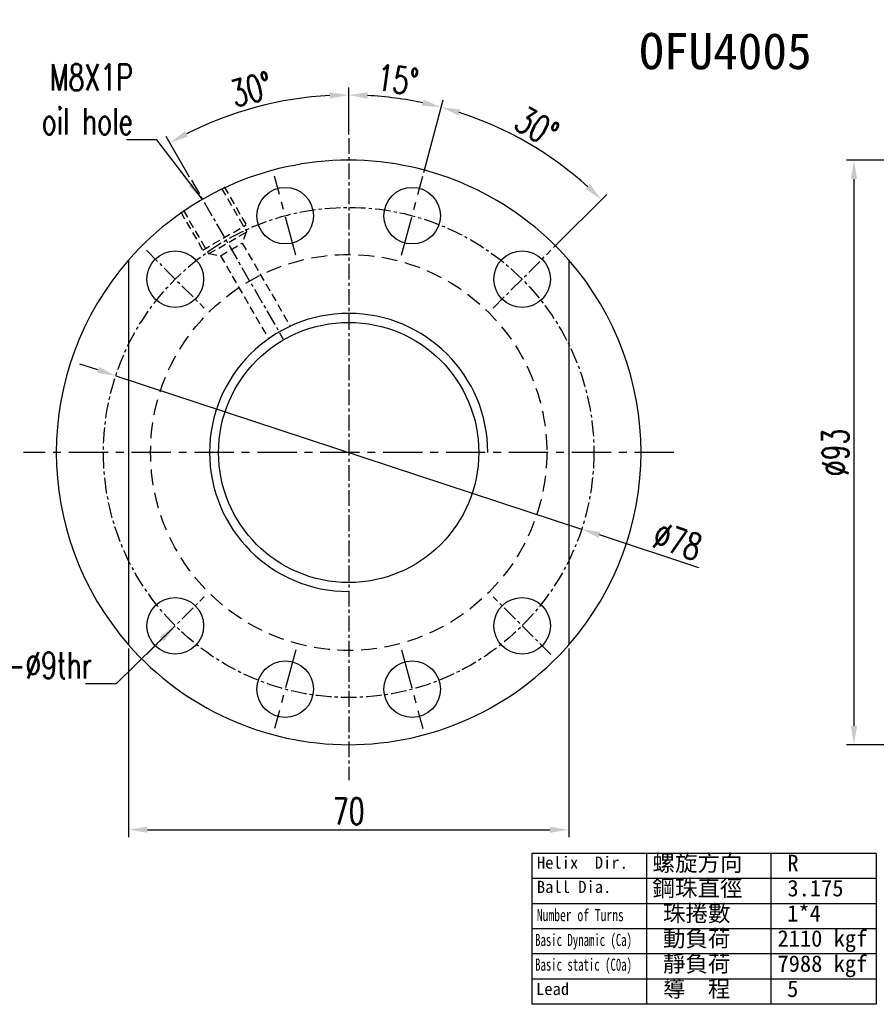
# Model space of a CAD drawing. Extents: x 220 to 1030, y -217 to 481.
# Tile 1 of 59: x 779 to 915, y 38 to 195. Entities that reach past the tile are written whole.
import ezdxf
from ezdxf.enums import TextEntityAlignment as Align

# ---------------------------------------------------------------- set-up
doc = ezdxf.new("R2010")
doc.units = 0
doc.header["$MEASUREMENT"] = 0
for name, pattern in [('CENTER', [2, 1.25, -0.25, 0.25, -0.25]), ('DASHED', [0.75, 0.5, -0.25]), ('HIDDEN', [0.375, 0.25, -0.125])]:
    doc.linetypes.add(name, pattern=pattern)
for name, color, linetype in [('CHA', 2, 'CONTINUOUS'), ('CL', 1, 'CENTER'), ('DIM', 4, 'CONTINUOUS'), ('HID', 2, 'HIDDEN'), ('OUT', 3, 'CONTINUOUS')]:
    doc.layers.add(name, color=color, linetype=linetype)
doc.styles.add('CHN', font='SIMPLEX.shx', dxfattribs={"width": 0.7, "bigfont": 'CHINESET.shx'})
doc.styles.add('T', font='kaiu.ttf')
doc.dimstyles.get("Standard").update_dxf_attribs({"dimscale": 0, "dimtxt": 4, "dimasz": 3, "dimexe": 1, "dimexo": 0.5, "dimgap": 1, "dimtad": 1, "dimdsep": 46, "dimtxsty": 'CHN', "dimcen": 0.09, "dimclrd": 256, "dimclre": 256, "dimclrt": 256, "dimadec": 0, "dimazin": 0, "dimtp": 1, "dimtm": 1, "dimtfac": 0.6, "dimtix": 1, "dimtmove": 2, "dimatfit": 3, "dimfxl": 1, "dimtvp": 0.85, "dimtolj": 1, "dimarcsym": 0})

# ---------------------------------------------------------------- blocks, each defined once
blk = doc.blocks.new('*D14')
at = {"layer": 'DIM', "color": 0, "lineweight": -2, "transparency": 16777216}
for p, q in [((791.36, 139.1), (788.51, 140.04)), ((794.21, 138.17), (868.3, 113.78)), ((886.96, 107.63), (871.14, 112.84))]:
    blk.add_line(p, q, dxfattribs=at)
at = {"layer": 'DIM', "color": 0, "transparency": 16777216}
for points in [[(791.51, 139.58), (791.2, 138.63), (794.21, 138.17)], [(871.3, 113.31), (870.99, 112.36), (868.3, 113.78)]]:
    blk.add_solid(points, dxfattribs=at)
at = {"layer": 'DIM', "color": 0, "transparency": 16777216, "insert": (883.56, 111.85), "char_height": 4.2, "attachment_point": 5, "rotation": 341.7801, "style": 'CHN'}
blk.add_mtext('\\A1;∅78', dxfattribs=at)
blk = doc.blocks.new('*D15')
at = {"layer": 'DIM', "color": 0, "lineweight": -2, "transparency": 16777216}
for p, q in [((843.18, 170.5), (846.28, 182.07)), ((863.85, 158.57), (872.32, 167.04))]:
    blk.add_line(p, q, dxfattribs=at)
blk.add_arc((831.25, 125.97), 56.88, 48.0223, 71.9777, dxfattribs=at)
at = {"layer": 'DIM', "color": 0, "transparency": 16777216}
for points in [[(848.71, 179.58), (848.99, 180.54), (845.97, 180.91)], [(869.64, 168.62), (868.95, 167.89), (871.47, 166.19)]]:
    blk.add_solid(points, dxfattribs=at)
at = {"layer": 'DIM', "color": 0, "transparency": 16777216, "insert": (861.16, 177.78), "char_height": 4.2, "attachment_point": 5, "rotation": 330, "style": 'CHN'}
blk.add_mtext('\\A1;30°', dxfattribs=at)
blk = doc.blocks.new('*D16')
at = {"layer": 'DIM', "color": 0, "lineweight": -2, "transparency": 16777216}
for p, q in [((831.25, 176.57), (831.25, 184.04)), ((843.18, 170.5), (846.28, 182.07))]:
    blk.add_line(p, q, dxfattribs=at)
blk.add_arc((831.25, 125.97), 56.87, 78.0226, 86.9774, dxfattribs=at)
at = {"layer": 'DIM', "color": 0, "transparency": 16777216}
for points in [[(834.24, 182.27), (834.26, 183.27), (831.25, 182.84)], [(843.17, 182.09), (842.94, 181.12), (845.97, 180.91)]]:
    blk.add_solid(points, dxfattribs=at)
at = {"layer": 'DIM', "color": 0, "transparency": 16777216, "insert": (839.06, 185.27), "char_height": 4.2, "attachment_point": 5, "rotation": 352.5, "style": 'CHN'}
blk.add_mtext('\\A1;15°', dxfattribs=at)
blk = doc.blocks.new('*D17')
at = {"layer": 'DIM', "color": 0, "lineweight": -2, "transparency": 16777216}
for p, q in [((831.25, 176.57), (831.25, 184.05)), ((805.95, 169.79), (802.21, 176.27))]:
    blk.add_line(p, q, dxfattribs=at)
blk.add_arc((831.25, 125.97), 56.88, 93.0222, 116.9778, dxfattribs=at)
at = {"layer": 'DIM', "color": 0, "transparency": 16777216}
for points in [[(828.24, 183.27), (828.26, 182.27), (831.25, 182.85)], [(805.68, 176.22), (805.21, 177.1), (802.81, 175.23)]]:
    blk.add_solid(points, dxfattribs=at)
at = {"layer": 'DIM', "color": 0, "transparency": 16777216, "insert": (815.77, 183.75), "char_height": 4.2, "attachment_point": 5, "rotation": 15, "style": 'CHN'}
blk.add_mtext('\\A1;30°', dxfattribs=at)
blk = doc.blocks.new('*D20')
at = {"layer": 'DIM', "color": 0, "lineweight": -2, "transparency": 16777216}
for p, q in [((796.25, 94.76), (796.25, 64.74)), ((866.25, 94.76), (866.25, 64.74)), ((799.25, 65.94), (863.25, 65.94))]:
    blk.add_line(p, q, dxfattribs=at)
at = {"layer": 'DIM', "color": 0, "transparency": 16777216}
for points in [[(799.25, 66.44), (799.25, 65.44), (796.25, 65.94)], [(863.25, 66.44), (863.25, 65.44), (866.25, 65.94)]]:
    blk.add_solid(points, dxfattribs=at)
at = {"layer": 'DIM', "color": 0, "transparency": 16777216, "insert": (831.25, 68.88), "char_height": 4.2, "attachment_point": 5, "style": 'CHN'}
blk.add_mtext('\\A1;70', dxfattribs=at)
blk = doc.blocks.new('*D21')
at = {"layer": 'DIM', "color": 0, "lineweight": -2, "transparency": 16777216}
for p, q in [((921.85, 172.47), (910.41, 172.47)), ((911.61, 169.47), (911.61, 82.47)), ((921.85, 79.47), (910.41, 79.47))]:
    blk.add_line(p, q, dxfattribs=at)
at = {"layer": 'DIM', "color": 0, "transparency": 16777216}
for points in [[(911.11, 169.47), (912.11, 169.47), (911.61, 172.47)], [(911.11, 82.47), (912.11, 82.47), (911.61, 79.47)]]:
    blk.add_solid(points, dxfattribs=at)
at = {"layer": 'DIM', "color": 0, "transparency": 16777216, "insert": (908.67, 125.97), "char_height": 4.2, "attachment_point": 5, "rotation": 90, "style": 'CHN'}
blk.add_mtext('\\A1;%%c93', dxfattribs=at)

msp = doc.modelspace()

# ---------------------------------------------------------------- linework, layer by layer
at = {"layer": 'CL', "color": 7, "linetype": 'CENTER', "ltscale": 2}
msp.add_line((831.25044, 175.97125), (831.25044, 73.82778), dxfattribs=at)
at = {"layer": 'CL', "color": 7, "ltscale": 2}
for p, q in [((806.25044, 169.27252), (820.90044, 143.89798)), ((799.07708, 158.14461), (808.26947, 148.95222)), ((854.23141, 148.95222), (863.42379, 158.14461)), ((799.07708, 93.79789), (808.26947, 102.99028)), ((863.42379, 93.79789), (854.23141, 102.99028))]:
    msp.add_line(p, q, dxfattribs=at)
at = {"layer": 'CL', "color": 7, "ltscale": 5}
for p, q in [((822.83882, 157.36384), (819.47417, 169.92088)), ((839.66206, 157.36384), (843.0267, 169.92088)), ((882.9798, 125.97125), (779.52107, 125.97125)), ((822.83882, 94.57866), (819.47417, 82.02163)), ((839.66206, 94.57866), (843.0267, 82.02163))]:
    msp.add_line(p, q, dxfattribs=at)
at = {"layer": 'CL', "color": 7, "linetype": 'CENTER', "ltscale": 2}
msp.add_circle((831.25044, 125.97125), 39, dxfattribs=at)
at = {"layer": 'DIM', "color": 7}
for p, q in [((915.14288, 62.17828), (860.38728, 62.17828)), ((860.38728, 62.17828), (860.38728, 38.15912)), ((878.63915, 62.17828), (878.63915, 38.15912)), ((898.39102, 62.17828), (898.39102, 38.15912)), ((915.14288, 62.17828), (915.14288, 38.15912)), ((915.14288, 58.17508), (860.38728, 58.17508)), ((915.14288, 54.1719), (860.38728, 54.1719)), ((915.14288, 50.16869), (860.38728, 50.16869)), ((915.14288, 46.1655), (860.38728, 46.1655)), ((915.14288, 42.1623), (860.38728, 42.1623)), ((915.14288, 38.15912), (860.38728, 38.15912))]:
    msp.add_line(p, q, dxfattribs=at)
msp.add_arc((831.25044, 125.97125), 22.125, 0, 270, dxfattribs=at)
at = {"layer": 'HID', "color": 7, "ltscale": 5}
for p, q in [((811.03153, 167.99143), (815.03153, 161.06323)), ((811.46454, 168.24143), (814.96454, 162.17925)), ((804.53633, 164.24143), (808.03633, 158.17925)), ((804.96935, 164.49143), (808.96935, 157.56323)), ((808.03633, 158.17925), (814.96454, 162.17925)), ((808.96935, 157.56323), (815.03153, 161.06323)), ((814.94492, 161.01323), (814.33249, 159.274)), ((810.86839, 157.274), (814.33249, 159.274)), ((814.33249, 159.274), (821.96528, 146.05362)), ((809.05595, 157.61323), (810.86839, 157.274)), ((810.86839, 157.274), (818.50118, 144.05362))]:
    msp.add_line(p, q, dxfattribs=at)
at = {"layer": 'HID', "color": 7, "linetype": 'DASHED', "ltscale": 5}
msp.add_circle((831.25044, 125.97125), 31.5, dxfattribs=at)
at = {"layer": 'OUT', "color": 7, "ltscale": 10}
for p, q in [((796.25044, 156.58579), (796.25044, 95.35671)), ((866.25044, 156.58579), (866.25044, 95.35671))]:
    msp.add_line(p, q, dxfattribs=at)
at = {"layer": 'OUT', "color": 7}
for centre in [(821.15649, 163.64236), (841.34438, 163.64236), (803.67327, 153.54841), (858.8276, 153.54841), (803.67327, 98.39409), (858.8276, 98.39409), (821.15649, 88.30014), (841.34438, 88.30014)]:
    msp.add_circle(centre, 4.5, dxfattribs=at)
at = {"layer": 'OUT', "color": 7, "linetype": 'Continuous', "ltscale": 5}
msp.add_circle((831.25044, 125.97125), 20.7, dxfattribs=at)
at = {"layer": 'OUT', "color": 7}
for start, end in [(41.1762247, 138.8237753), (138.8237753, 221.1762247), (318.8237753, 41.1762247), (221.1762247, 318.8237753)]:
    msp.add_arc((831.25044, 125.97125), 46.5, start, end, dxfattribs=at)

# ---------------------------------------------------------------- texts
at = {"layer": 'CHA', "color": 0, "style": 'T'}
msp.add_text('OFU4005', height=5.76, dxfattribs=at).set_placement((891.17326, 189.83622), align=Align.MIDDLE)
at = {"layer": 'DIM', "color": 7, "style": 'T'}
for s, height, p in [('Helix  Dir.', 1.93536, (861.18222, 59.74256)), ('螺旋方向', 2.625, (879.56657, 59.3366)), ('R', 2.625, (901.02512, 59.3366)), ('Ball Dia.', 1.93536, (861.18222, 55.87757)), ('鋼珠直徑', 2.625, (879.56657, 55.33341)), ('3.175', 2.625, (901.02512, 55.33341)), ('珠捲數', 2.625, (881.23331, 51.33022)), ('1*4', 2.625, (900.98518, 51.33022)), ('動負荷', 2.625, (881.23331, 47.32703)), ('2110 kgf', 2.625, (899.44668, 47.32703)), ('靜負荷', 2.625, (881.23331, 43.32384)), ('7988 kgf', 2.625, (899.44668, 43.32384)), ('導  程', 2.625, (881.23331, 39.32064)), ('Lead', 1.93536, (861.04401, 39.63668)), ('5', 2.625, (900.98518, 39.32064))]:
    msp.add_text(s, height=height, dxfattribs=at).set_placement(p)
for s, width, p in [('Number of Turns', 0.7, (861.18222, 51.38963)), ('Basic Dynamic (Ca)', 0.65, (860.90581, 47.43467)), ('Basic static (C0a)', 0.65, (860.90581, 43.50449))]:
    msp.add_text(s, height=1.93536, dxfattribs=dict(at, width=width)).set_placement(p)
at = {"layer": 'DIM', "color": 7, "char_height": 4.2, "attachment_point": 9, "style": 'CHN'}
for s, insert in [('\\A1;M8X1P\\Poil hole', (796.91477, 176.56574)), ('\\A1;8-%%C9thr', (790.40448, 89.99612))]:
    msp.add_mtext(s, dxfattribs=dict(at, insert=insert))

# ---------------------------------------------------------------- dimensions: what is measured, and where the dimension line sits
at = {"layer": 'DIM', "color": 7}
for base, line1, line2, picture, middle in [((841.1264, 181.98064), ((839.66206, 157.36384), (843.0267, 169.92088)), ((831.25044, 175.97125), (831.25044, 73.82778)), '*D16', (839.05765, 185.27296)), ((821.37299, 181.98904), ((831.25044, 175.97125), (831.25044, 73.82778)), ((806.25044, 169.27252), (831.25044, 125.97125)), '*D17', (815.76737, 183.75483)), ((863.87478, 172.56364), ((854.23141, 148.95222), (863.42379, 158.14461)), ((839.66206, 157.36384), (843.0267, 169.92088)), '*D15', (861.15984, 177.77586))]:
    dim = msp.add_angular_dim_2l(base=base, line1=line1, line2=line2, dimstyle='Standard', override={"dimscale": 1.2, "dimtxt": 3.5, "dimasz": 2.5, "dimgap": 0.7, "dimdec": 4, "dimclrd": 0, "dimclre": 0, "dimclrt": 0, "dimtdec": 4, "dimtmove": 1}, dxfattribs=at)
    dim.commit()
    dim.dimension.update_dxf_attribs({"geometry": picture, "text_midpoint": middle})
dim = msp.add_linear_dim(base=(911.61337, 79.47125), p1=(922.44828, 172.47125), p2=(922.44828, 79.47125), angle=90, text='%%c<>', dimstyle='Standard', override={"dimscale": 1.2, "dimtxt": 3.5, "dimasz": 2.5, "dimgap": 0.7, "dimdec": 4, "dimclrd": 0, "dimclre": 0, "dimclrt": 0, "dimtdec": 4, "dimtmove": 1}, dxfattribs=at)
dim.commit()
dim.dimension.update_dxf_attribs({"geometry": '*D21', "text_midpoint": (908.67337, 125.97125)})
dim = msp.add_diameter_dim_2p(p1=(794.20576, 138.16519), p2=(868.29511, 113.77731), dimstyle='Standard', override={"dimscale": 1.2, "dimtxt": 3.5, "dimasz": 2.5, "dimgap": 0.7, "dimdec": 4, "dimclrd": 0, "dimclrt": 0, "dimtdec": 4, "dimtmove": 1}, dxfattribs=at)
dim.commit()
dim.dimension.update_dxf_attribs({"geometry": '*D14', "text_midpoint": (882.63805, 109.05607), "dimtype": 163})
dim = msp.add_linear_dim(base=(866.25044, 65.94395), p1=(796.25044, 95.35671), p2=(866.25044, 95.35671), dimstyle='Standard', override={"dimscale": 1.2, "dimtxt": 3.5, "dimasz": 2.5, "dimgap": 0.7, "dimdec": 4, "dimclrd": 0, "dimclre": 0, "dimclrt": 0, "dimtdec": 4, "dimtmove": 1}, dxfattribs=at)
dim.commit()
dim.dimension.update_dxf_attribs({"geometry": '*D20', "text_midpoint": (831.25044, 68.88395)})

# ---------------------------------------------------------------- leaders
at = {"layer": 'DIM', "color": 7, "annotation_type": 0, "has_hookline": 1, "hookline_direction": 1}
for points in [[(808.00044, 166.24143), (800.75477, 175.72574), (797.75477, 175.72574)], [(803.67327, 98.39409), (794.24448, 89.15612), (791.24448, 89.15612)]]:
    msp.add_leader(points, dimstyle='Standard', override={"dimscale": 1.2, "dimtxt": 3.5, "dimasz": 2.5, "dimgap": 0.7, "dimdec": 4, "dimclrd": 0, "dimtdec": 4, "dimtmove": 1}, dxfattribs=at)

doc.saveas('drawing.dxf')
